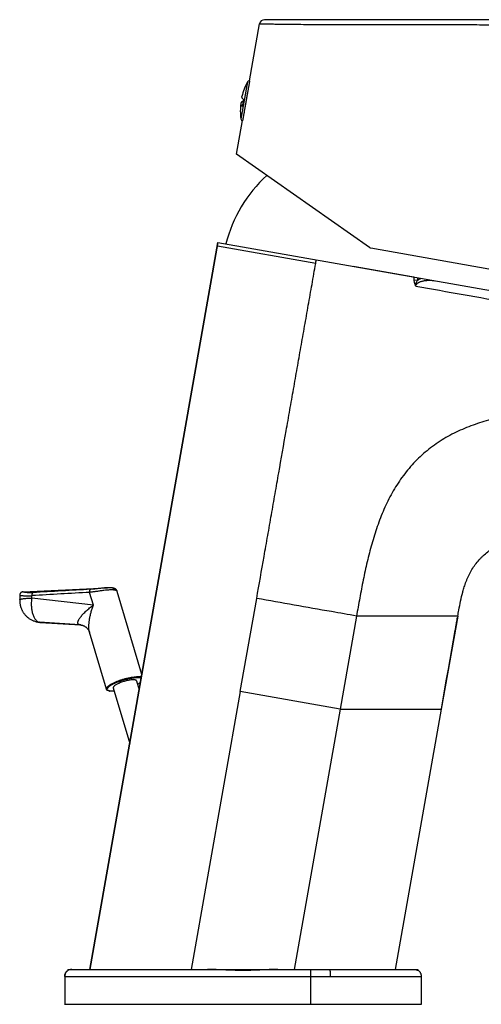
# Model space of a CAD drawing. Header units: millimetres. Extents: x 57 to 304, y -64 to 283.
# Tile 8 of 9: x 153 to 220, y 141 to 283. Entities that reach past the tile are written whole.
import ezdxf

# ---------------------------------------------------------------- set-up
doc = ezdxf.new("R2010")
doc.units = ezdxf.units.MM
doc.header["$LTSCALE"] = 23.1
doc.layers.get('0').update_dxf_attribs({"linetype": 'CONTINUOUS'})

msp = doc.modelspace()

# ---------------------------------------------------------------- linework, layer by layer
at = {"color": 7, "linetype": 'CONTINUOUS'}
for p, q in [((186.23, 273.87), (187.67, 282.06)), ((293.83, 282.66), (188.37, 282.65)), ((185.35, 271.18), (185.18, 270.21)), ((184.37, 263.33), (185.22, 268.16)), ((203.46, 249.96), (184.37, 263.33)), ((163.29, 146.27), (181.69, 250.66)), ((181.69, 250.66), (223.86, 243.22)), ((203.66, 249.88), (224.45, 246.21)), ((153.71, 200.52), (165.8, 201.08)), ((165.8, 201.08), (165.79, 201.08)), ((153.2, 200.02), (153.19, 199.33)), ((170.76, 188.65), (167.22, 200.55)), ((216.15, 197.01), (216.06, 196.5)), ((216.06, 196.55), (216.07, 196.59)), ((216.06, 196.51), (216.06, 196.55)), ((216.07, 196.59), (216.08, 196.62)), ((216.08, 196.67), (216.11, 196.82)), ((155.8, 196.16), (155.8, 196.16)), ((155.8, 196.16), (155.83, 196.15)), ((162.04, 195.73), (162.06, 195.73)), ((215.81, 195.08), (215.82, 195.16)), ((215.82, 195.16), (215.84, 195.24)), ((215.84, 195.24), (215.85, 195.31)), ((215.85, 195.31), (215.86, 195.39)), ((215.86, 195.39), (215.88, 195.46)), ((215.88, 195.46), (215.89, 195.54)), ((215.89, 195.54), (215.91, 195.64)), ((215.91, 195.64), (215.93, 195.75)), ((215.93, 195.75), (215.94, 195.81)), ((215.94, 195.81), (215.95, 195.91)), ((215.95, 195.91), (215.97, 196)), ((215.97, 196), (215.98, 196.06)), ((215.98, 196.06), (215.99, 196.14)), ((215.99, 196.14), (216, 196.19)), ((216, 196.19), (216.02, 196.27)), ((216.02, 196.32), (216.04, 196.39)), ((216.02, 196.27), (216.02, 196.32)), ((216.04, 196.43), (216.05, 196.47)), ((216.04, 196.39), (216.04, 196.43)), ((216.05, 196.47), (216.06, 196.51)), ((165.65, 186.52), (163.22, 194.7)), ((166.64, 186.71), (169.01, 178.74)), ((170, 187.71), (170.37, 186.44)), ((213.79, 183.64), (214.5, 187.7)), ((207.21, 146.27), (213.79, 183.64)), ((160.09, 146.27), (160.09, 146.12)), ((160.09, 146.27), (210.42, 146.27)), ((210.42, 146.27), (210.42, 146.14)), ((210.94, 141.27), (210.94, 145.27)), ((159.62, 141.27), (210.94, 141.27))]:
    msp.add_line(p, q, dxfattribs=at)
at = {"color": 9, "linetype": 'CONTINUOUS'}
for p, q in [((185.91, 273.71), (184.98, 268.42)), ((163.31, 146.27), (181.72, 250.65)), ((195.73, 247.65), (181.63, 250.14)), ((209.89, 245.32), (210.38, 245.24)), ((210.38, 245.24), (210.44, 245.59)), ((154.92, 199.61), (154.92, 199.95)), ((163.78, 198.59), (154.92, 199.61)), ((163.78, 198.59), (163.24, 200.42)), ((184.89, 186.17), (187.25, 199.55)), ((201.6, 197.01), (199.24, 183.64)), ((216.14, 197.01), (201.6, 197.01)), ((216.14, 197.01), (213.78, 183.64)), ((156.09, 196.12), (156.06, 196.12)), ((161.85, 195.75), (156.06, 196.12)), ((156.09, 196.12), (161.85, 195.75)), ((162.04, 195.73), (162.04, 195.73)), ((166.09, 186.26), (166.09, 186.26)), ((166.09, 186.26), (166.09, 186.26)), ((184.89, 186.17), (177.85, 146.27)), ((199.24, 183.64), (184.89, 186.17)), ((199.24, 183.64), (192.65, 146.27)), ((213.79, 183.64), (213.78, 183.64)), ((159.62, 145.27), (210.94, 145.27)), ((159.67, 145.27), (159.67, 141.27)), ((195.04, 141.27), (195.04, 145.27))]:
    msp.add_line(p, q, dxfattribs=at)
at = {"color": 7, "linetype": 'CONTINUOUS'}
for points in [[(166.53, 201.05), (166.48, 201.06), (166.41, 201.07), (166.34, 201.07), (166.27, 201.08), (166.21, 201.08), (166.14, 201.08), (166.07, 201.09), (166, 201.09), (165.93, 201.08), (165.85, 201.08), (165.79, 201.08)], [(167.22, 200.55), (167.21, 200.58), (167.2, 200.61), (167.18, 200.64), (167.17, 200.67), (167.15, 200.7), (167.13, 200.72), (167.11, 200.75), (167.09, 200.78), (167.07, 200.8), (167.04, 200.82), (167.02, 200.85), (166.99, 200.87), (166.96, 200.89), (166.94, 200.91), (166.91, 200.92), (166.88, 200.94), (166.85, 200.96), (166.81, 200.97), (166.78, 200.98), (166.75, 201), (166.71, 201.01), (166.68, 201.02), (166.64, 201.03), (166.6, 201.04), (166.57, 201.04), (166.53, 201.05)], [(153.71, 200.52), (153.7, 200.52), (153.68, 200.52), (153.67, 200.52), (153.66, 200.51), (153.64, 200.51), (153.63, 200.51), (153.61, 200.51), (153.59, 200.5), (153.58, 200.5), (153.56, 200.49), (153.54, 200.49), (153.53, 200.48), (153.51, 200.47), (153.49, 200.47), (153.47, 200.46), (153.45, 200.45), (153.44, 200.44), (153.42, 200.42), (153.4, 200.41), (153.38, 200.39), (153.36, 200.38), (153.34, 200.36), (153.33, 200.34), (153.31, 200.32), (153.29, 200.3), (153.28, 200.28), (153.27, 200.26), (153.25, 200.24), (153.24, 200.21), (153.23, 200.19), (153.22, 200.16), (153.22, 200.14), (153.21, 200.11), (153.21, 200.09), (153.2, 200.06), (153.2, 200.04), (153.2, 200.02)], [(153.19, 199.33), (153.19, 199.28), (153.19, 199.21), (153.19, 199.14), (153.2, 199.08), (153.2, 199.01), (153.21, 198.94), (153.22, 198.87), (153.22, 198.81), (153.24, 198.74), (153.25, 198.67), (153.26, 198.6), (153.28, 198.54), (153.29, 198.47), (153.31, 198.4), (153.33, 198.33), (153.36, 198.27), (153.38, 198.2), (153.41, 198.13), (153.43, 198.06), (153.46, 197.99), (153.5, 197.92), (153.53, 197.85), (153.57, 197.78), (153.61, 197.7), (153.65, 197.63), (153.7, 197.55), (153.75, 197.48), (153.8, 197.4), (153.86, 197.33), (153.92, 197.25), (153.99, 197.17), (154.06, 197.1), (154.13, 197.02), (154.2, 196.95), (154.28, 196.88), (154.36, 196.82), (154.44, 196.75), (154.52, 196.69), (154.61, 196.63), (154.7, 196.58), (154.79, 196.52), (154.88, 196.47), (154.97, 196.43), (155.06, 196.38), (155.15, 196.34), (155.25, 196.31), (155.35, 196.27), (155.44, 196.24), (155.54, 196.21), (155.64, 196.19), (155.74, 196.17), (155.8, 196.16)], [(216.08, 196.62), (216.08, 196.64), (216.08, 196.67)], [(155.83, 196.15), (155.87, 196.14), (155.96, 196.13), (156.06, 196.12), (156.15, 196.11), (161.93, 195.74)], [(161.93, 195.74), (161.94, 195.74), (161.96, 195.74), (161.99, 195.74), (162.01, 195.74), (162.04, 195.73)], [(162.04, 195.73), (162.07, 195.73), (162.11, 195.72), (162.16, 195.71), (162.21, 195.69), (162.27, 195.67), (162.32, 195.65), (162.38, 195.63), (162.44, 195.6), (162.5, 195.57), (162.56, 195.53), (162.62, 195.49), (162.68, 195.45), (162.73, 195.41), (162.79, 195.36), (162.85, 195.31), (162.9, 195.25), (162.94, 195.2), (162.99, 195.14), (163.03, 195.09), (163.06, 195.04), (163.1, 194.98), (163.12, 194.93), (163.15, 194.89), (163.17, 194.84), (163.19, 194.8), (163.2, 194.76), (163.21, 194.73), (163.22, 194.7)], [(214.5, 187.7), (214.8, 189.38), (215.79, 194.96)], [(215.79, 194.96), (215.79, 195), (215.81, 195.08)]]:
    msp.add_lwpolyline(points, dxfattribs=at)
at = {"color": 9, "linetype": 'CONTINUOUS'}
msp.add_lwpolyline([(213.79, 183.64), (213.79, 183.64), (213.79, 183.64), (213.79, 183.64), (213.78, 183.64), (213.78, 183.64), (213.77, 183.64)], dxfattribs=at)
at = {"color": 7, "linetype": 'CONTINUOUS'}
for centre, radius, start, end in [((188.37, 281.94), 0.709, 90.0205, 169.9859), ((193.9, 269.57), 9, 152.6114, 166.7661), ((186.18, 273.58), 0.3, 80.0463, 152.6114), ((193.9, 269.57), 9, 173.2339, 187.3886), ((185.28, 268.45), 0.3, 187.3886, 259.9605), ((202.19, 245.51), 20, 132.3677, 165.6806), ((203.75, 250.38), 0.506, 235, 260), ((304.3, -2341.84), 2546.6, 93.17172, 93.35931), ((166.35, 187.75), 1.53, 260.0256, 261.6431), ((166.37, 187.85), 1.63, 261.6356, 261.9671)]:
    msp.add_arc(centre, radius, start, end, dxfattribs=at)
at = {"color": 9, "linetype": 'CONTINUOUS'}
for centre, radius, start, end in [((1142.23, 5477.34), 5315.31, 259.90017, 260.04906), ((166.47, 200.68), 0.375, 79.0125, 79.9932), ((309.83, -2469.12), 2673.56, 93.14307, 93.32146), ((156.21, 198.49), 2.37, 260.0035, 266.3461), ((156.24, 198.48), 2.37, 260.005, 266.346), ((156.22, 196.91), 0.799, 260.0295, 266.328), ((162, 196.65), 0.91, 260.0021, 260.1566), ((161.72, 193.87), 1.89, 83.6904, 86.3308), ((161.95, 196.34), 0.593, 259.8019, 260.0403), ((161.72, 193.87), 1.89, 80.3161, 83.6896), ((166.35, 187.48), 1.24, 258.0266, 260.0056)]:
    msp.add_arc(centre, radius, start, end, dxfattribs=at)
for points, knots in [([(187.67, 282.06), (187.68, 282.06), (187.68, 282.06), (187.68, 282.06), (187.69, 282.06), (187.7, 282.06), (187.75, 282.06), (187.84, 282.06), (188.03, 282.06), (188.34, 282.06), (188.81, 282.05), (189.5, 282.04), (190.41, 282.03), (191.56, 282.01), (192.91, 282), (194.38, 281.98), (195.92, 281.97), (197.5, 281.96), (199.07, 281.96), (200.65, 281.95), (201.95, 281.95), (202.98, 281.95), (203.75, 281.95), (204.53, 281.95), (205.55, 281.95), (206.84, 281.95), (208.38, 281.95), (209.92, 281.95), (211.46, 281.95), (212.74, 281.95), (213.77, 281.95), (214.54, 281.96), (215.32, 281.95), (216.37, 281.95), (217.68, 281.95), (219.76, 281.94), (221.31, 281.93), (222.33, 281.92)], [0, 0, 0, 0, 0.000036, 0.000129, 0.000292, 0.000587, 0.001519, 0.004024, 0.009009, 0.017567, 0.030863, 0.050228, 0.076676, 0.110281, 0.149712, 0.192837, 0.23779, 0.28339, 0.329023, 0.374397, 0.419406, 0.441758, 0.46401, 0.486243, 0.50848, 0.552951, 0.597421, 0.641888, 0.686352, 0.730814, 0.753047, 0.775288, 0.797665, 0.820256, 0.865826, 0.911422, 1, 1, 1, 1]), ([(187.25, 199.55), (187.6, 201.55), (188.13, 204.56), (188.84, 208.57), (189.37, 211.57), (189.9, 214.58), (190.6, 218.59), (191.31, 222.6), (192.02, 226.61), (192.46, 229.11), (192.81, 231.12), (193.08, 232.62), (193.34, 234.12), (193.61, 235.63), (193.87, 237.13), (194.23, 239.13), (194.58, 241.14), (194.94, 243.14), (195.2, 244.65), (195.46, 246.15), (195.64, 247.15), (195.73, 247.65)], [0, 0, 0, 0, 0.125, 0.1875, 0.25, 0.3125, 0.375, 0.500001, 0.562501, 0.625001, 0.656251, 0.687501, 0.718751, 0.750001, 0.781251, 0.812501, 0.875001, 0.906251, 0.9375, 0.96875, 1, 1, 1, 1]), ([(195.73, 247.65), (195.74, 247.7), (195.75, 247.78), (195.77, 247.91), (195.8, 248.04), (195.81, 248.12), (195.82, 248.17)], [0, 0, 0, 0, 0.25, 0.5, 0.75, 1, 1, 1, 1]), ([(209.83, 245.7), (209.1, 245.81), (207.65, 246.05), (205.47, 246.44), (203.3, 246.84), (201.85, 247.1), (201.13, 247.23)], [0, 0, 0, 0, 0.249957, 0.499953, 0.749973, 1, 1, 1, 1]), ([(210.38, 245.24), (210.34, 245.19), (210.27, 245.08), (210.2, 244.94), (210.15, 244.83), (210.12, 244.74), (210.1, 244.66), (210.08, 244.6), (210.07, 244.57), (210.06, 244.55)], [0, 0, 0, 0, 0.246822, 0.495311, 0.620415, 0.74622, 0.872785, 0.936324, 1, 1, 1, 1]), ([(210.12, 244.4), (210.12, 244.41), (210.12, 244.43), (210.13, 244.45), (210.13, 244.48), (210.14, 244.5), (210.15, 244.53), (210.16, 244.55), (210.17, 244.57), (210.19, 244.6), (210.21, 244.64), (210.24, 244.68), (210.27, 244.72), (210.32, 244.77), (210.38, 244.82), (210.46, 244.88), (210.54, 244.93), (210.66, 244.98), (210.81, 245.05), (210.99, 245.1), (211.17, 245.15), (211.42, 245.2), (211.72, 245.23), (212.09, 245.24), (212.45, 245.22), (212.69, 245.19), (212.81, 245.17)], [0, 0, 0, 0, 0.008559, 0.01712, 0.025686, 0.034209, 0.042742, 0.051283, 0.059779, 0.068243, 0.085121, 0.101896, 0.118569, 0.135146, 0.168018, 0.200582, 0.232886, 0.264965, 0.328554, 0.391549, 0.454049, 0.516115, 0.639059, 0.760619, 0.880906, 1, 1, 1, 1]), ([(210.38, 245.24), (210.41, 245.27), (210.49, 245.32), (210.61, 245.39), (210.73, 245.46), (210.81, 245.5), (210.85, 245.51)], [0, 0, 0, 0, 0.255012, 0.506479, 0.754715, 1, 1, 1, 1]), ([(268.56, 226.77), (266.8, 226.77), (264.16, 226.77), (260.64, 226.77), (258, 226.77), (255.37, 226.77), (252.73, 226.77), (250.09, 226.77), (247.9, 226.77), (246.14, 226.77), (244.82, 226.77), (243.5, 226.77), (242.18, 226.78), (240.86, 226.79), (239.11, 226.8), (236.91, 226.81), (234.27, 226.78), (232.07, 226.71), (230.31, 226.62), (228.56, 226.49), (226.37, 226.27), (224.19, 225.95), (222.47, 225.61), (220.75, 225.21), (219.06, 224.71), (217.41, 224.09), (216.2, 223.57), (215.02, 222.98), (213.88, 222.32), (212.78, 221.58), (211.72, 220.78), (210.73, 219.91), (209.8, 218.98), (208.93, 217.98), (208.12, 216.94), (207.38, 215.84), (206.48, 214.33), (205.5, 212.35), (204.55, 209.88), (203.76, 207.36), (203.11, 204.8), (202.55, 202.21), (202.06, 199.62), (201.75, 197.88), (201.6, 197.01)], [0, 0, 0, 0, 0.062516, 0.093759, 0.124979, 0.156191, 0.187411, 0.218628, 0.249841, 0.265448, 0.281055, 0.296663, 0.312272, 0.327881, 0.343492, 0.374721, 0.405958, 0.437199, 0.45282, 0.468442, 0.499681, 0.530922, 0.546546, 0.562177, 0.593433, 0.609063, 0.624691, 0.640315, 0.655941, 0.671575, 0.687208, 0.702839, 0.718471, 0.734108, 0.749744, 0.765378, 0.781016, 0.812299, 0.843592, 0.874869, 0.906143, 0.937425, 0.968713, 1, 1, 1, 1]), ([(163.24, 200.42), (163.24, 200.47), (163.24, 200.54), (163.26, 200.64), (163.28, 200.7), (163.3, 200.76), (163.33, 200.8), (163.36, 200.84), (163.39, 200.85), (163.4, 200.86)], [0, 0, 0, 0, 0.316548, 0.462957, 0.597809, 0.719178, 0.826076, 0.918888, 1, 1, 1, 1]), ([(165.79, 201.08), (165.71, 201.08), (165.52, 201.06), (165.24, 201.04), (164.94, 201.01), (164.53, 200.96), (164.01, 200.9), (163.6, 200.87), (163.4, 200.86)], [0, 0, 0, 0, 0.109627, 0.228145, 0.353704, 0.484057, 0.748649, 1, 1, 1, 1]), ([(166.54, 201.05), (166.58, 201.04), (166.65, 201.02), (166.74, 200.95), (166.82, 200.85), (166.85, 200.78), (166.86, 200.74)], [0, 0, 0, 0, 0.239502, 0.484202, 0.737403, 1, 1, 1, 1]), ([(153.19, 199.33), (153.19, 199.34), (153.19, 199.35), (153.2, 199.36), (153.21, 199.37), (153.23, 199.39), (153.26, 199.41), (153.31, 199.43), (153.38, 199.45), (153.46, 199.47), (153.55, 199.49), (153.66, 199.51), (153.78, 199.53), (153.97, 199.55), (154.22, 199.57), (154.56, 199.6), (154.8, 199.61), (154.92, 199.61)], [0, 0, 0, 0, 0.006735, 0.014084, 0.022526, 0.032377, 0.056985, 0.088747, 0.127923, 0.17454, 0.228504, 0.289638, 0.357709, 0.432434, 0.600508, 0.790859, 1, 1, 1, 1]), ([(153.2, 200.02), (153.2, 200.02), (153.2, 200.01), (153.21, 200.01), (153.22, 200.01), (153.23, 200), (153.25, 200), (153.27, 200), (153.29, 199.99), (153.33, 199.98), (153.39, 199.98), (153.47, 199.97), (153.56, 199.96), (153.67, 199.95), (153.79, 199.94), (153.92, 199.93), (154.06, 199.93), (154.21, 199.93), (154.35, 199.93), (154.46, 199.93), (154.55, 199.93), (154.64, 199.94), (154.77, 199.94), (154.86, 199.95), (154.92, 199.95)], [0, 0, 0, 0, 0.001695, 0.005269, 0.010912, 0.018651, 0.028487, 0.04041, 0.054407, 0.070461, 0.108666, 0.154864, 0.208869, 0.270469, 0.339423, 0.415454, 0.498252, 0.587469, 0.682715, 0.732461, 0.783545, 0.83592, 0.889514, 1, 1, 1, 1]), ([(155.08, 200.38), (155.04, 200.38), (154.98, 200.38), (154.89, 200.37), (154.8, 200.37), (154.71, 200.37), (154.62, 200.37), (154.54, 200.37), (154.46, 200.37), (154.36, 200.37), (154.25, 200.38), (154.12, 200.39), (154.01, 200.4), (153.91, 200.42), (153.84, 200.43), (153.79, 200.45), (153.76, 200.45), (153.74, 200.46), (153.71, 200.47), (153.7, 200.48), (153.68, 200.48), (153.67, 200.49), (153.67, 200.5), (153.66, 200.5), (153.66, 200.51), (153.67, 200.51), (153.67, 200.51), (153.68, 200.51), (153.68, 200.52), (153.7, 200.52), (153.71, 200.52), (153.72, 200.52)], [0, 0, 0, 0, 0.063006, 0.126154, 0.188604, 0.248193, 0.305402, 0.360841, 0.414155, 0.465218, 0.560453, 0.646058, 0.721681, 0.787073, 0.842089, 0.865674, 0.886632, 0.904958, 0.920654, 0.933733, 0.944231, 0.952228, 0.957912, 0.961834, 0.963593, 0.965528, 0.967833, 0.970628, 0.977917, 0.987675, 1, 1, 1, 1]), ([(154.92, 199.61), (154.89, 199.41), (154.85, 198.99), (154.86, 198.38), (154.92, 197.89), (155, 197.52), (155.07, 197.27), (155.15, 197.04), (155.25, 196.83), (155.36, 196.64), (155.49, 196.48), (155.62, 196.34), (155.76, 196.24), (155.91, 196.16), (156.01, 196.13), (156.06, 196.12)], [0, 0, 0, 0, 0.159357, 0.315267, 0.46325, 0.533058, 0.599506, 0.662274, 0.721146, 0.776027, 0.826979, 0.874253, 0.918324, 0.959918, 1, 1, 1, 1]), ([(155.08, 200.38), (155.05, 200.37), (155.02, 200.33), (154.99, 200.28), (154.96, 200.22), (154.95, 200.16), (154.93, 200.07), (154.92, 200), (154.92, 199.95)], [0, 0, 0, 0, 0.176872, 0.285422, 0.40755, 0.542182, 0.687477, 1, 1, 1, 1]), ([(166.86, 200.74), (166.81, 200.75), (166.71, 200.76), (166.55, 200.77), (166.38, 200.77), (166.18, 200.77), (165.97, 200.76), (165.66, 200.73), (165.26, 200.69), (164.75, 200.62), (164.24, 200.55), (163.73, 200.48), (163.4, 200.44), (163.24, 200.42)], [0, 0, 0, 0, 0.038778, 0.082779, 0.131764, 0.185405, 0.243305, 0.305008, 0.437697, 0.578785, 0.723059, 0.865149, 1, 1, 1, 1]), ([(167.22, 200.54), (167.22, 200.56), (167.21, 200.58), (167.18, 200.61), (167.15, 200.64), (167.11, 200.66), (167.06, 200.69), (166.98, 200.72), (166.91, 200.73), (166.86, 200.74)], [0, 0, 0, 0, 0.082797, 0.172666, 0.273261, 0.38715, 0.516004, 0.660818, 1, 1, 1, 1]), ([(201.6, 197.01), (200.4, 197.23), (195.62, 198.07), (190.83, 198.91), (187.25, 199.55)], [0, 0, 0, 0, 0.249991, 1, 1, 1, 1]), ([(161.84, 195.75), (161.81, 195.76), (161.76, 195.77), (161.69, 195.8), (161.63, 195.85), (161.59, 195.9), (161.56, 195.96), (161.55, 196.02), (161.55, 196.1), (161.56, 196.17), (161.58, 196.26), (161.61, 196.34), (161.65, 196.43), (161.72, 196.56), (161.82, 196.73), (161.97, 196.93), (162.14, 197.13), (162.33, 197.34), (162.54, 197.55), (162.84, 197.83), (163.16, 198.12), (163.51, 198.39), (163.69, 198.53), (163.78, 198.59)], [0, 0, 0, 0, 0.021916, 0.04131, 0.05887, 0.075441, 0.091915, 0.109093, 0.127545, 0.147592, 0.169378, 0.192926, 0.218194, 0.245101, 0.303427, 0.367122, 0.435437, 0.507727, 0.583452, 0.662162, 0.827053, 0.912645, 1, 1, 1, 1]), ([(163.22, 194.7), (163.2, 194.76), (163.17, 194.89), (163.14, 195.09), (163.13, 195.31), (163.13, 195.62), (163.15, 196.02), (163.22, 196.52), (163.32, 197.03), (163.44, 197.55), (163.57, 197.99), (163.69, 198.34), (163.75, 198.51), (163.78, 198.59)], [0, 0, 0, 0, 0.048346, 0.100083, 0.154771, 0.211985, 0.332508, 0.459282, 0.59057, 0.725086, 0.861838, 0.930793, 1, 1, 1, 1]), ([(161.85, 195.75), (161.85, 195.75), (161.88, 195.75), (161.91, 195.75), (161.93, 195.74)], [0, 0, 0, 0, 0.239694, 1, 1, 1, 1]), ([(165.65, 186.52), (165.65, 186.54), (165.64, 186.58), (165.66, 186.64), (165.69, 186.71), (165.74, 186.78), (165.8, 186.86), (165.89, 186.94), (165.99, 187.02), (166.1, 187.1), (166.24, 187.19), (166.44, 187.3), (166.72, 187.45), (167.09, 187.61), (167.5, 187.77), (167.93, 187.91), (168.36, 188.04), (168.8, 188.15), (169.22, 188.23), (169.61, 188.29), (169.92, 188.32), (170.15, 188.33), (170.3, 188.33), (170.43, 188.32), (170.52, 188.31), (170.56, 188.3)], [0, 0, 0, 0, 0.010685, 0.022407, 0.035943, 0.051766, 0.070122, 0.09111, 0.114736, 0.140941, 0.169619, 0.20063, 0.268934, 0.344238, 0.424649, 0.508089, 0.59238, 0.675314, 0.754729, 0.828584, 0.895037, 0.924995, 0.952553, 0.977583, 1, 1, 1, 1]), ([(166.09, 186.26), (166.05, 186.27), (165.98, 186.29), (165.89, 186.32), (165.84, 186.36), (165.8, 186.4), (165.79, 186.43), (165.78, 186.46), (165.77, 186.5), (165.78, 186.57), (165.81, 186.64), (165.87, 186.72), (165.95, 186.81), (166.05, 186.9), (166.17, 186.99), (166.31, 187.08), (166.47, 187.18), (166.72, 187.31), (167.06, 187.47), (167.51, 187.64), (167.98, 187.81), (168.47, 187.95), (168.95, 188.06), (169.34, 188.13), (169.64, 188.17), (169.84, 188.19), (170.03, 188.2), (170.21, 188.2), (170.34, 188.19), (170.44, 188.18), (170.48, 188.17), (170.51, 188.17)], [0, 0, 0, 0, 0.019988, 0.036806, 0.050848, 0.057079, 0.062962, 0.068679, 0.074429, 0.086739, 0.101186, 0.118496, 0.139011, 0.162841, 0.189954, 0.220225, 0.253461, 0.289419, 0.368326, 0.454332, 0.544461, 0.635549, 0.724388, 0.807872, 0.846704, 0.883157, 0.916938, 0.947796, 0.975528, 0.988175, 1, 1, 1, 1]), ([(170.51, 188.17), (170.53, 188.17), (170.59, 188.15), (170.64, 188.14), (170.67, 188.13)], [0, 0, 0, 0, 0.529682, 1, 1, 1, 1]), ([(170.69, 188.27), (170.68, 188.27), (170.64, 188.28), (170.59, 188.29), (170.56, 188.3)], [0, 0, 0, 0, 0.23356, 1, 1, 1, 1]), ([(170.56, 187.51), (170.5, 187.46), (170.36, 187.36), (170.22, 187.28), (170.14, 187.23)], [0, 0, 0, 0, 0.464729, 1, 1, 1, 1]), ([(166.78, 186.24), (166.72, 186.23), (166.6, 186.22), (166.43, 186.22), (166.29, 186.23), (166.2, 186.24), (166.15, 186.25), (166.13, 186.25)], [0, 0, 0, 0, 0.288958, 0.552984, 0.790376, 0.898689, 1, 1, 1, 1]), ([(199.24, 183.64), (199.48, 183.64), (199.97, 183.64), (200.7, 183.64), (201.43, 183.64), (202.39, 183.64), (203.58, 183.64), (204.99, 183.64), (206.35, 183.64), (207.63, 183.64), (208.83, 183.64), (209.93, 183.64), (210.77, 183.64), (211.38, 183.64), (211.79, 183.64), (212.16, 183.64), (212.49, 183.64), (212.78, 183.64), (213.03, 183.64), (213.24, 183.64), (213.41, 183.64), (213.54, 183.64), (213.64, 183.64), (213.71, 183.64), (213.75, 183.64), (213.77, 183.64), (213.78, 183.64), (213.78, 183.64)], [0, 0, 0, 0, 0.050152, 0.100292, 0.150387, 0.200368, 0.299548, 0.396655, 0.490368, 0.579272, 0.662157, 0.737914, 0.805462, 0.835854, 0.863836, 0.889287, 0.912085, 0.932127, 0.949396, 0.963904, 0.975657, 0.984705, 0.99128, 0.995684, 0.998265, 0.99951, 1, 1, 1, 1]), ([(160.67, 146.27), (160.6, 146.27), (160.48, 146.25), (160.29, 146.2), (160.11, 146.11), (159.95, 145.98), (159.82, 145.82), (159.73, 145.64), (159.68, 145.45), (159.67, 145.33), (159.67, 145.27)], [0, 0, 0, 0, 0.116639, 0.240021, 0.36872, 0.499992, 0.631265, 0.759969, 0.883355, 1, 1, 1, 1]), ([(195.04, 145.27), (195.04, 145.33), (195.04, 145.45), (195.04, 145.6), (195.03, 145.72), (195.03, 145.81), (195.03, 145.89), (195.03, 145.97), (195.03, 146.04), (195.03, 146.1), (195.03, 146.14), (195.03, 146.18), (195.03, 146.2), (195.03, 146.21), (195.03, 146.23), (195.03, 146.24), (195.03, 146.25), (195.03, 146.26), (195.03, 146.26), (195.03, 146.26), (195.03, 146.27), (195.03, 146.27), (195.03, 146.27), (195.03, 146.27)], [0, 0, 0, 0, 0.182094, 0.368009, 0.45912, 0.547027, 0.63016, 0.706948, 0.77598, 0.836497, 0.887902, 0.910001, 0.929598, 0.946643, 0.961183, 0.973292, 0.983041, 0.990504, 0.995755, 0.997575, 0.998873, 0.999666, 1, 1, 1, 1]), ([(197.86, 145.27), (197.86, 145.33), (197.86, 145.45), (197.85, 145.63), (197.85, 145.81), (197.84, 145.96), (197.83, 146.08), (197.82, 146.15), (197.81, 146.19), (197.81, 146.22), (197.8, 146.24), (197.8, 146.25), (197.8, 146.26), (197.79, 146.26), (197.79, 146.27), (197.79, 146.27)], [0, 0, 0, 0, 0.180582, 0.364988, 0.542635, 0.701484, 0.830443, 0.881791, 0.92363, 0.955619, 0.968062, 0.978264, 0.986342, 0.99246, 1, 1, 1, 1])]:
    msp.add_open_spline(points, degree=3, knots=knots, dxfattribs=at)
at = {"color": 7, "linetype": 'CONTINUOUS'}
for points, knots in [([(186.23, 273.87), (186.23, 273.87), (186.23, 273.87), (186.23, 273.87), (186.23, 273.87), (186.23, 273.87), (186.23, 273.87), (186.23, 273.87), (186.23, 273.86), (186.23, 273.86), (186.23, 273.85), (186.23, 273.84), (186.22, 273.83), (186.22, 273.82), (186.22, 273.8), (186.21, 273.78), (186.21, 273.75), (186.2, 273.7), (186.19, 273.65), (186.18, 273.59), (186.17, 273.53), (186.16, 273.46), (186.14, 273.36), (186.12, 273.22), (186.08, 273.03), (186.05, 272.82), (186.01, 272.6), (185.97, 272.36), (185.92, 272.1), (185.88, 271.84), (185.81, 271.48), (185.73, 271.01), (185.65, 270.55), (185.59, 270.19), (185.54, 269.92), (185.49, 269.67), (185.45, 269.43), (185.41, 269.21), (185.37, 269), (185.34, 268.81), (185.32, 268.67), (185.3, 268.57), (185.28, 268.5), (185.27, 268.44), (185.26, 268.38), (185.25, 268.33), (185.25, 268.28), (185.24, 268.25), (185.24, 268.23), (185.23, 268.21), (185.23, 268.2), (185.23, 268.19), (185.23, 268.18), (185.23, 268.17), (185.23, 268.17), (185.22, 268.16), (185.22, 268.16), (185.22, 268.16), (185.22, 268.16), (185.22, 268.16), (185.22, 268.16), (185.22, 268.16), (185.22, 268.16)], [0, 0, 0, 0, 0.000038, 0.000085, 0.000151, 0.000339, 0.000602, 0.000941, 0.001355, 0.002408, 0.00376, 0.005412, 0.007361, 0.009607, 0.012149, 0.014984, 0.02153, 0.029228, 0.03806, 0.048006, 0.05904, 0.071136, 0.084266, 0.113495, 0.146447, 0.182803, 0.222215, 0.264301, 0.308657, 0.354856, 0.402453, 0.499997, 0.597543, 0.64514, 0.69134, 0.735697, 0.777784, 0.817196, 0.853553, 0.886505, 0.915735, 0.928864, 0.940961, 0.951995, 0.96194, 0.970772, 0.97847, 0.985016, 0.987851, 0.990393, 0.992639, 0.994588, 0.99624, 0.997592, 0.998645, 0.999059, 0.999398, 0.999661, 0.999849, 0.999915, 0.999962, 1, 1, 1, 1]), ([(185.35, 271.18), (185.31, 271.22), (185.26, 271.28), (185.2, 271.36), (185.16, 271.43), (185.14, 271.51), (185.13, 271.58), (185.14, 271.62), (185.14, 271.63)], [0, 0, 0, 0, 0.315038, 0.452528, 0.578057, 0.799554, 0.900966, 1, 1, 1, 1]), ([(184.97, 270.63), (184.96, 270.62), (184.96, 270.59), (184.97, 270.52), (185.01, 270.43), (185.08, 270.32), (185.15, 270.25), (185.18, 270.21)], [0, 0, 0, 0, 0.098295, 0.200303, 0.424502, 0.688128, 1, 1, 1, 1]), ([(185.32, 270.98), (185.27, 270.96), (185.2, 270.93), (185.12, 270.87), (185.05, 270.81), (185, 270.75), (184.98, 270.68), (184.97, 270.65), (184.97, 270.63)], [0, 0, 0, 0, 0.315053, 0.452548, 0.578079, 0.799569, 0.900975, 1, 1, 1, 1]), ([(209.89, 245.32), (209.89, 245.36), (209.89, 245.4), (209.89, 245.47), (209.88, 245.51), (209.88, 245.56), (209.87, 245.6), (209.87, 245.63), (209.86, 245.65), (209.85, 245.67), (209.85, 245.69), (209.84, 245.69)], [0, 0, 0, 0, 0.250096, 0.375144, 0.50019, 0.625231, 0.750258, 0.812775, 0.875283, 0.937761, 1, 1, 1, 1]), ([(210.06, 244.55), (210.06, 244.58), (210.03, 244.65), (209.99, 244.74), (209.96, 244.83), (209.92, 244.96), (209.9, 245.12), (209.89, 245.26), (209.89, 245.32)], [0, 0, 0, 0, 0.124953, 0.249988, 0.37501, 0.500033, 0.749964, 1, 1, 1, 1]), ([(210.12, 244.4), (210.11, 244.41), (210.1, 244.44), (210.09, 244.48), (210.07, 244.51), (210.07, 244.54), (210.06, 244.55)], [0, 0, 0, 0, 0.249999, 0.499952, 0.750004, 1, 1, 1, 1]), ([(217.14, 201.37), (217.23, 201.64), (217.37, 202.05), (217.6, 202.57), (217.84, 203.08), (218.18, 203.71), (218.65, 204.42), (219.1, 204.98), (219.49, 205.39), (219.9, 205.79), (220.44, 206.25), (221.14, 206.74), (221.88, 207.17), (222.65, 207.54), (223.44, 207.86), (224.25, 208.14), (225.07, 208.38), (225.9, 208.58), (226.74, 208.75), (227.58, 208.89), (228.43, 209.02), (229.28, 209.12), (230.13, 209.2), (230.98, 209.27), (231.83, 209.33), (232.97, 209.39), (234.39, 209.45), (236.1, 209.48), (237.81, 209.5), (239.51, 209.51), (241.22, 209.52), (242.93, 209.52), (245.21, 209.52), (248.06, 209.52), (251.47, 209.52), (256.03, 209.52), (261.73, 209.52), (266.28, 209.52), (268.56, 209.52)], [0, 0, 0, 0, 0.015615, 0.023423, 0.031238, 0.046874, 0.062497, 0.078094, 0.085892, 0.093693, 0.109309, 0.124945, 0.140574, 0.156189, 0.171813, 0.187447, 0.203072, 0.218695, 0.234321, 0.249948, 0.265573, 0.281199, 0.296826, 0.312452, 0.328077, 0.343704, 0.374955, 0.406208, 0.43746, 0.468712, 0.499964, 0.531216, 0.562469, 0.624973, 0.687478, 0.749982, 0.874991, 1, 1, 1, 1]), ([(216.86, 200.45), (216.88, 200.53), (216.97, 200.84), (217.06, 201.15), (217.14, 201.37)], [0, 0, 0, 0, 0.250099, 1, 1, 1, 1]), ([(216.15, 197.01), (216.2, 197.3), (216.4, 198.45), (216.63, 199.6), (216.86, 200.45)], [0, 0, 0, 0, 0.250008, 1, 1, 1, 1]), ([(169.76, 187.85), (169.74, 187.85), (169.68, 187.86), (169.56, 187.86), (169.39, 187.86), (169.16, 187.84), (168.91, 187.8), (168.64, 187.75), (168.36, 187.68), (168.09, 187.6), (167.81, 187.51), (167.56, 187.41), (167.32, 187.3), (167.11, 187.2), (166.96, 187.1), (166.85, 187.03), (166.79, 186.98), (166.74, 186.93), (166.69, 186.88), (166.66, 186.84), (166.64, 186.79), (166.63, 186.75), (166.64, 186.72), (166.64, 186.71)], [0, 0, 0, 0, 0.022418, 0.047449, 0.104951, 0.171406, 0.245263, 0.324681, 0.407617, 0.49191, 0.575353, 0.655765, 0.731072, 0.799377, 0.859055, 0.885261, 0.908888, 0.929876, 0.948232, 0.964056, 0.977592, 0.989315, 1, 1, 1, 1]), ([(170, 187.71), (169.99, 187.72), (169.99, 187.73), (169.97, 187.76), (169.95, 187.78), (169.91, 187.8), (169.85, 187.83), (169.79, 187.84), (169.76, 187.85)], [0, 0, 0, 0, 0.090584, 0.185556, 0.288693, 0.402871, 0.67129, 1, 1, 1, 1]), ([(170.56, 187.49), (170.49, 187.45), (170.36, 187.35), (170.22, 187.27), (170.14, 187.23)], [0, 0, 0, 0, 0.470239, 1, 1, 1, 1]), ([(166.09, 186.25), (166.03, 186.25), (165.94, 186.28), (165.83, 186.32), (165.76, 186.37), (165.71, 186.41), (165.68, 186.46), (165.66, 186.5), (165.65, 186.52)], [0, 0, 0, 0, 0.290035, 0.543171, 0.660451, 0.774454, 0.887308, 1, 1, 1, 1]), ([(166.78, 186.23), (166.67, 186.22), (166.5, 186.21), (166.28, 186.22), (166.18, 186.23), (166.14, 186.24)], [0, 0, 0, 0, 0.543419, 0.782857, 1, 1, 1, 1]), ([(160.09, 146.12), (160.06, 146.09), (159.98, 146.04), (159.89, 145.95), (159.8, 145.85), (159.73, 145.74), (159.68, 145.62), (159.64, 145.5), (159.62, 145.38), (159.62, 145.31), (159.62, 145.27)], [0, 0, 0, 0, 0.129476, 0.259634, 0.389596, 0.518343, 0.644581, 0.767263, 0.885975, 1, 1, 1, 1]), ([(190.31, 146.27), (190.1, 146.27), (189.69, 146.26), (188.85, 146.24), (188.01, 146.2), (187.16, 146.17), (186.53, 146.15), (185.89, 146.13), (185.25, 146.13), (184.62, 146.13), (183.98, 146.15), (183.35, 146.17), (182.5, 146.2), (181.66, 146.24), (180.82, 146.26), (180.4, 146.27), (180.2, 146.27)], [0, 0, 0, 0, 0.061798, 0.123877, 0.248716, 0.311397, 0.374198, 0.43708, 0.500001, 0.562923, 0.625804, 0.688605, 0.751285, 0.876124, 0.938203, 1, 1, 1, 1]), ([(209.93, 146.27), (209.97, 146.27), (210.04, 146.26), (210.14, 146.25), (210.21, 146.23), (210.26, 146.21), (210.29, 146.2), (210.32, 146.19), (210.35, 146.18), (210.37, 146.17), (210.38, 146.16), (210.39, 146.16), (210.4, 146.15), (210.4, 146.15), (210.41, 146.15), (210.41, 146.15), (210.41, 146.15), (210.41, 146.15), (210.42, 146.15), (210.42, 146.15), (210.42, 146.14), (210.42, 146.14), (210.42, 146.14)], [0, 0, 0, 0, 0.225114, 0.422563, 0.592856, 0.667708, 0.735515, 0.796097, 0.849246, 0.894718, 0.932292, 0.948056, 0.961772, 0.973412, 0.982958, 0.990399, 0.993328, 0.995726, 0.997594, 0.99893, 0.999732, 1, 1, 1, 1]), ([(210.94, 145.27), (210.94, 145.31), (210.93, 145.39), (210.91, 145.52), (210.87, 145.64), (210.81, 145.76), (210.73, 145.88), (210.61, 146.02), (210.5, 146.1), (210.42, 146.14)], [0, 0, 0, 0, 0.114074, 0.233033, 0.356118, 0.482823, 0.611869, 0.741876, 1, 1, 1, 1])]:
    msp.add_open_spline(points, degree=3, knots=knots, dxfattribs=at)

doc.saveas('drawing.dxf')
